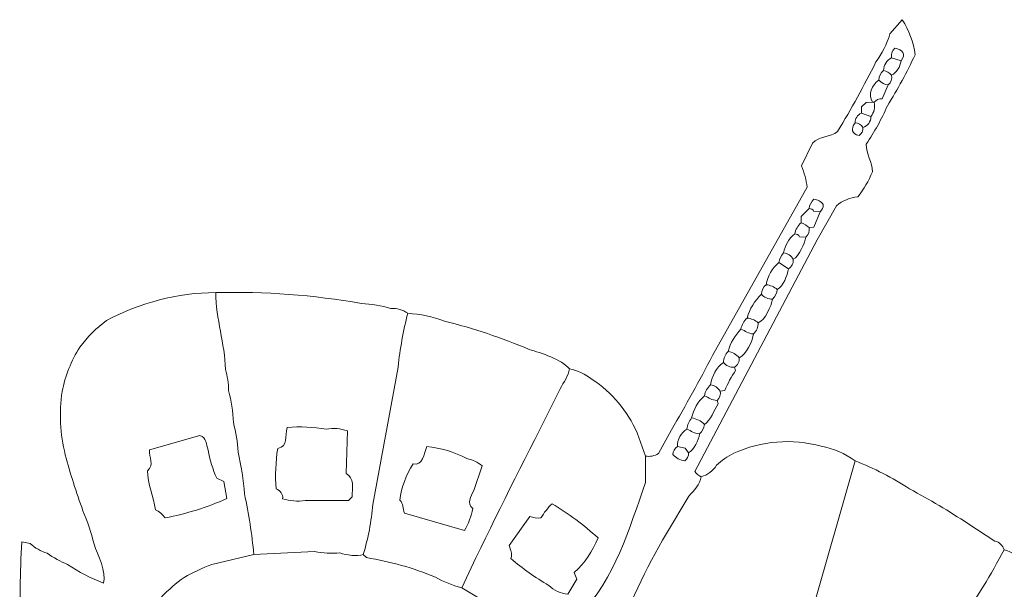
# Model space of a CAD drawing. Header units: inches. Extents: x 36.3 to 71.4, y 17.4 to 61.7.
# Tile 3 of 4: x 36.5 to 58.3, y 49.1 to 61.7. Entities that reach past the tile are written whole.
import ezdxf

# ---------------------------------------------------------------- set-up
doc = ezdxf.new("R2010")
doc.units = ezdxf.units.IN
doc.header["$MEASUREMENT"] = 0
doc.layers.add('30_SHARED_EDGES', color=7, linetype='CONTINUOUS', lineweight=18)

msp = doc.modelspace()

# ---------------------------------------------------------------- linework, layer by layer
at = {"layer": '30_SHARED_EDGES'}
for p, q in [((56.062, 61.704), (55.788, 61.388)), ((55.823, 60.862), (56.034, 60.791)), ((55.753, 60.265), (55.613, 59.956)), ((55.156, 59.633), (55.16, 59.773)), ((55.16, 59.773), (55.262, 59.874)), ((55.262, 59.874), (55.402, 59.878)), ((55.437, 59.878), (55.402, 59.878)), ((55.367, 59.562), (55.156, 59.633)), ((54.072, 58.975), (53.829, 58.468)), ((53.953, 57.999), (51.862, 54.274)), ((54.178, 56.833), (54.603, 57.588)), ((53.822, 57.21), (53.826, 57.35)), ((53.826, 57.35), (53.997, 57.526)), ((54.243, 57.456), (54.103, 57.459)), ((54.103, 57.113), (54.243, 57.456)), ((53.997, 57.104), (54.103, 57.113)), ((53.927, 56.894), (53.787, 56.897)), ((51.469, 51.704), (54.178, 56.833)), ((53.541, 56.192), (53.33, 56.332)), ((44.9, 54.018), (44.343, 50.979)), ((52.347, 54.015), (52.373, 53.944)), ((48.491, 53.536), (48.04, 52.636)), ((52.136, 53.497), (52.031, 53.488)), ((51.988, 53.207), (51.961, 53.277)), ((43.749, 51.662), (43.78, 52.607)), ((50.192, 52.566), (50.381, 52.048)), ((50.951, 52.629), (50.662, 52.104)), ((40.514, 52.505), (39.397, 52.189)), ((51.083, 52.259), (51.256, 52.224)), ((51.256, 52.224), (51.329, 52.118)), ((50.381, 52.048), (50.378, 51.46)), ((55.016, 51.943), (53.436, 46.43)), ((46.578, 51.287), (46.764, 51.831)), ((41.041, 51.486), (40.886, 51.556)), ((41.111, 51.107), (41.041, 51.486)), ((42.844, 51.065), (43.801, 51.065)), ((43.801, 51.065), (43.885, 51.15)), ((51.34, 51.159), (50.841, 50.337)), ((45.044, 50.784), (46.371, 50.398)), ((47.818, 50.712), (47.361, 50.072)), ((57.514, 50.555), (58.113, 50.167)), ((36.757, 50.115), (36.569, 50.152)), ((41.708, 49.871), (43.053, 49.94)), ((41.708, 49.871), (40.776, 49.651)), ((44.202, 49.801), (44.131, 49.871)), ((48.66, 48.994), (48.857, 49.322)), ((48.857, 49.322), (48.801, 49.473)), ((47.031, 48.703), (46.308, 49.134))]:
    msp.add_line(p, q, dxfattribs=at)
for points in [[(56.346, 60.929), (56.309, 61.205), (56.212, 61.47), (56.062, 61.704)], [(55.788, 61.388), (55.721, 61.166), (55.616, 60.957), (55.479, 60.77)], [(55.823, 60.862), (55.812, 60.939), (55.838, 61.017), (55.894, 61.072)], [(55.894, 61.072), (56.069, 61.046), (56.152, 60.943), (56.034, 60.791)], [(55.823, 60.862), (55.717, 60.808), (55.65, 60.7), (55.648, 60.581)], [(55.733, 59.8), (55.959, 60.164), (56.163, 60.541), (56.346, 60.929)], [(55.479, 60.77), (55.217, 60.246), (54.934, 59.733), (54.631, 59.231)], [(55.823, 60.475), (55.94, 60.541), (56.018, 60.658), (56.034, 60.791)], [(55.542, 60.37), (55.544, 60.453), (55.582, 60.53), (55.648, 60.581)], [(55.648, 60.581), (55.718, 60.569), (55.78, 60.531), (55.823, 60.475)], [(55.753, 60.265), (55.813, 60.317), (55.84, 60.398), (55.823, 60.475)], [(55.542, 60.37), (55.373, 60.244), (55.311, 60.064), (55.402, 59.878)], [(55.542, 60.37), (55.593, 60.305), (55.67, 60.266), (55.753, 60.265)], [(55.613, 59.956), (55.545, 59.958), (55.481, 59.93), (55.437, 59.878)], [(55.262, 58.951), (55.446, 59.218), (55.604, 59.502), (55.733, 59.8)], [(55.437, 59.878), (55.468, 59.768), (55.441, 59.65), (55.367, 59.562)], [(55.016, 59.422), (55.014, 59.515), (55.07, 59.599), (55.156, 59.633)], [(55.191, 59.317), (55.297, 59.351), (55.368, 59.451), (55.367, 59.562)], [(55.109, 59.141), (54.938, 59.178), (54.917, 59.283), (55.016, 59.422)], [(55.191, 59.317), (55.155, 59.38), (55.089, 59.42), (55.016, 59.422)], [(55.191, 59.317), (55.196, 59.248), (55.165, 59.182), (55.109, 59.141)], [(54.631, 59.231), (54.465, 59.098), (54.225, 59.128), (54.072, 58.975)], [(55.399, 58.337), (55.397, 58.555), (55.262, 58.728), (55.262, 58.951)], [(53.829, 58.468), (53.895, 58.319), (53.936, 58.161), (53.953, 57.999)], [(55.078, 57.787), (55.211, 57.953), (55.319, 58.139), (55.399, 58.337)], [(54.603, 57.588), (54.738, 57.699), (54.903, 57.768), (55.078, 57.787)], [(54.103, 57.732), (54.047, 57.676), (54.011, 57.604), (53.997, 57.526)], [(54.313, 57.612), (54.264, 57.681), (54.187, 57.725), (54.103, 57.732)], [(54.243, 57.456), (54.292, 57.492), (54.318, 57.551), (54.313, 57.612)], [(54.103, 57.459), (54.087, 57.502), (54.044, 57.529), (53.997, 57.526)], [(53.822, 57.21), (53.75, 57.145), (53.701, 57.059), (53.681, 56.964)], [(53.997, 57.104), (53.949, 57.154), (53.888, 57.19), (53.822, 57.21)], [(53.436, 56.543), (53.461, 56.709), (53.549, 56.86), (53.681, 56.964)], [(53.927, 56.894), (53.903, 56.739), (53.776, 56.478), (53.646, 56.402)], [(53.787, 56.897), (53.771, 56.94), (53.728, 56.968), (53.681, 56.964)], [(53.927, 56.894), (53.987, 56.946), (54.014, 57.027), (53.997, 57.104)], [(53.436, 56.543), (53.381, 56.484), (53.344, 56.411), (53.33, 56.332)], [(53.646, 56.402), (53.605, 56.482), (53.525, 56.535), (53.436, 56.543)], [(53.049, 55.84), (53.08, 56.033), (53.18, 56.208), (53.33, 56.332)], [(53.646, 56.402), (53.655, 56.317), (53.614, 56.235), (53.541, 56.192)], [(53.295, 55.735), (53.426, 55.81), (53.518, 56.037), (53.541, 56.192)], [(52.944, 55.63), (52.945, 55.712), (52.984, 55.79), (53.049, 55.84)], [(53.295, 55.735), (53.224, 55.792), (53.139, 55.828), (53.049, 55.84)], [(40.865, 55.665), (40.005, 55.665), (39.206, 55.445), (38.445, 55.05)], [(40.865, 55.665), (41.946, 55.693), (43.026, 55.613), (44.09, 55.424)], [(40.865, 55.665), (40.865, 55.088), (41.069, 54.535), (41.077, 53.965)], [(52.944, 55.63), (52.793, 55.486), (52.684, 55.304), (52.628, 55.103)], [(53.19, 55.524), (53.095, 55.516), (53.003, 55.556), (52.944, 55.63)], [(53.19, 55.524), (53.248, 55.581), (53.285, 55.655), (53.295, 55.735)], [(44.09, 55.424), (44.311, 55.413), (44.53, 55.376), (44.742, 55.316)], [(52.874, 54.998), (53.022, 55.053), (53.166, 55.367), (53.19, 55.524)], [(44.742, 55.316), (44.875, 55.324), (45.006, 55.286), (45.114, 55.208)], [(45.114, 55.208), (45.015, 54.817), (44.943, 54.419), (44.9, 54.018)], [(45.114, 55.208), (45.391, 55.189), (45.665, 55.131), (45.926, 55.036)], [(38.445, 55.05), (38.223, 54.88), (38.025, 54.681), (37.856, 54.459)], [(45.926, 55.036), (46.567, 54.875), (47.194, 54.666), (47.803, 54.409)], [(52.628, 55.103), (52.556, 55.038), (52.507, 54.952), (52.488, 54.857)], [(52.874, 54.998), (52.803, 55.054), (52.718, 55.091), (52.628, 55.103)], [(52.874, 54.998), (52.873, 54.905), (52.835, 54.816), (52.769, 54.752)], [(52.207, 54.366), (52.259, 54.55), (52.356, 54.718), (52.488, 54.857)], [(52.452, 54.225), (52.606, 54.282), (52.744, 54.589), (52.769, 54.752)], [(52.769, 54.752), (52.646, 54.759), (52.594, 54.816), (52.488, 54.857)], [(37.856, 54.459), (37.666, 54.158), (37.532, 53.825), (37.462, 53.476)], [(47.803, 54.409), (48.066, 54.328), (48.517, 54.192), (48.695, 53.979)], [(51.862, 54.274), (51.574, 53.718), (51.27, 53.169), (50.951, 52.629)], [(52.101, 54.12), (52.105, 54.212), (52.142, 54.3), (52.207, 54.366)], [(52.452, 54.225), (52.39, 54.3), (52.303, 54.35), (52.207, 54.366)], [(52.101, 54.12), (51.947, 53.999), (51.846, 53.823), (51.82, 53.628)], [(52.101, 54.12), (52.161, 54.046), (52.253, 54.006), (52.347, 54.015)], [(52.452, 54.225), (52.461, 54.14), (52.42, 54.058), (52.347, 54.015)], [(41.077, 53.965), (41.123, 53.814), (41.147, 53.658), (41.148, 53.501)], [(48.695, 53.979), (48.671, 53.819), (48.563, 53.683), (48.491, 53.536)], [(48.695, 53.979), (48.878, 53.939), (49.049, 53.86), (49.197, 53.746)], [(52.373, 53.944), (52.276, 53.806), (52.196, 53.655), (52.136, 53.497)], [(49.197, 53.746), (49.634, 53.455), (49.979, 53.046), (50.192, 52.566)], [(51.82, 53.628), (51.749, 53.563), (51.7, 53.477), (51.68, 53.383)], [(51.82, 53.628), (51.907, 53.611), (51.982, 53.561), (52.031, 53.488)], [(37.462, 53.476), (37.393, 53.01), (37.418, 52.535), (37.534, 52.079)], [(41.148, 53.501), (41.208, 53.269), (41.243, 53.032), (41.254, 52.792)], [(51.961, 53.277), (52.021, 53.329), (52.048, 53.41), (52.031, 53.488)], [(51.68, 53.383), (51.538, 53.252), (51.439, 53.08), (51.399, 52.891)], [(51.961, 53.277), (51.839, 53.285), (51.786, 53.341), (51.68, 53.383)], [(51.68, 52.75), (51.816, 52.829), (51.895, 53.068), (51.988, 53.207)], [(41.254, 52.792), (41.313, 52.578), (41.348, 52.358), (41.358, 52.137)], [(51.399, 52.891), (51.343, 52.82), (51.306, 52.735), (51.294, 52.645)], [(51.68, 52.75), (51.604, 52.827), (51.506, 52.876), (51.399, 52.891)], [(51.68, 52.75), (51.67, 52.67), (51.633, 52.596), (51.575, 52.54)], [(42.445, 52.68), (42.389, 52.489), (42.477, 52.267), (42.235, 52.215)], [(43.312, 52.646), (43.026, 52.693), (42.734, 52.705), (42.445, 52.68)], [(43.78, 52.607), (43.629, 52.658), (43.469, 52.671), (43.312, 52.646)], [(48.04, 52.636), (47.444, 51.478), (46.867, 50.31), (46.308, 49.134)], [(51.083, 52.259), (51.079, 52.416), (51.159, 52.564), (51.294, 52.645)], [(51.575, 52.54), (51.452, 52.547), (51.4, 52.603), (51.294, 52.645)], [(51.575, 52.54), (51.552, 52.393), (51.451, 52.19), (51.329, 52.118)], [(40.696, 52.181), (40.653, 52.319), (40.659, 52.451), (40.514, 52.505)], [(52.332, 52.111), (52.939, 52.388), (53.624, 52.443), (54.267, 52.266)], [(39.397, 52.189), (39.386, 52.009), (39.505, 51.86), (39.355, 51.725)], [(40.886, 51.556), (40.797, 51.756), (40.733, 51.966), (40.696, 52.181)], [(41.358, 52.137), (41.43, 51.832), (41.477, 51.522), (41.5, 51.21)], [(42.235, 52.215), (42.189, 51.92), (42.178, 51.62), (42.199, 51.321)], [(45.535, 52.259), (45.489, 52.108), (45.429, 51.819), (45.233, 51.873)], [(46.421, 51.993), (46.145, 52.137), (45.845, 52.228), (45.535, 52.259)], [(50.662, 52.104), (50.579, 52.051), (50.478, 52.031), (50.381, 52.048)], [(51.083, 52.259), (51.026, 52.218), (50.989, 52.154), (50.984, 52.083)], [(51.246, 51.943), (51.302, 51.983), (51.334, 52.049), (51.329, 52.118)], [(51.95, 51.844), (52.063, 51.952), (52.192, 52.042), (52.332, 52.111)], [(54.267, 52.266), (54.538, 52.219), (54.795, 52.108), (55.016, 51.943)], [(37.534, 52.079), (37.645, 51.66), (37.775, 51.246), (37.924, 50.839)], [(46.764, 51.831), (46.665, 51.913), (46.547, 51.969), (46.421, 51.993)], [(50.984, 52.083), (51.049, 52.003), (51.143, 51.953), (51.246, 51.943)], [(55.016, 51.943), (55.44, 51.78), (55.845, 51.571), (56.224, 51.32)], [(39.355, 51.725), (39.356, 51.43), (39.481, 51.149), (39.531, 50.861)], [(43.885, 51.15), (43.885, 51.34), (43.939, 51.558), (43.749, 51.662)], [(45.233, 51.873), (45.077, 51.631), (44.976, 51.357), (44.938, 51.072)], [(51.61, 51.592), (51.554, 51.616), (51.505, 51.655), (51.469, 51.704)], [(51.61, 51.592), (51.752, 51.627), (51.875, 51.718), (51.95, 51.844)], [(50.378, 51.46), (50.013, 50.442), (49.705, 49.339), (48.931, 48.543)], [(51.61, 51.592), (51.584, 51.417), (51.449, 51.294), (51.34, 51.159)], [(42.199, 51.321), (42.297, 51.295), (42.359, 51.2), (42.344, 51.1)], [(46.553, 50.889), (46.419, 51.005), (46.508, 51.152), (46.578, 51.287)], [(56.224, 51.32), (56.665, 51.085), (57.096, 50.829), (57.514, 50.555)], [(39.742, 50.679), (40.213, 50.77), (40.672, 50.914), (41.111, 51.107)], [(41.5, 51.21), (41.595, 50.768), (41.664, 50.321), (41.708, 49.871)], [(42.344, 51.1), (42.506, 51.053), (42.677, 51.041), (42.844, 51.065)], [(44.938, 51.072), (45.027, 50.991), (45, 50.892), (45.044, 50.784)], [(37.924, 50.839), (38.026, 50.6), (38.108, 50.353), (38.17, 50.101)], [(39.531, 50.861), (39.616, 50.82), (39.688, 50.757), (39.742, 50.679)], [(44.343, 50.979), (44.309, 50.603), (44.238, 50.232), (44.131, 49.871)], [(46.371, 50.398), (46.459, 50.55), (46.521, 50.716), (46.553, 50.889)], [(48.309, 50.995), (48.213, 50.901), (48.13, 50.795), (48.062, 50.679)], [(49.327, 50.24), (49.012, 50.523), (48.671, 50.776), (48.309, 50.995)], [(48.062, 50.679), (47.979, 50.672), (47.896, 50.683), (47.818, 50.712)], [(36.569, 50.152), (36.532, 49.477), (36.524, 48.8), (36.546, 48.124)], [(48.801, 49.473), (49.032, 49.685), (49.212, 49.948), (49.327, 50.24)], [(50.841, 50.337), (50.385, 49.552), (49.993, 48.732), (49.668, 47.884)], [(58.113, 50.167), (58.209, 50.143), (58.286, 50.071), (58.316, 49.977)], [(37.129, 49.897), (36.99, 49.941), (36.863, 50.015), (36.757, 50.115)], [(38.17, 50.101), (38.251, 49.866), (38.449, 49.474), (38.382, 49.239)], [(43.053, 49.94), (43.236, 49.898), (43.425, 49.886), (43.612, 49.905)], [(47.361, 50.072), (47.385, 49.953), (47.441, 49.907), (47.396, 49.783)], [(57.347, 48.387), (57.703, 48.896), (58.027, 49.427), (58.316, 49.977)], [(58.316, 49.977), (58.645, 49.879), (59.018, 49.591), (59.273, 49.358)], [(37.585, 49.651), (37.426, 49.717), (37.273, 49.8), (37.129, 49.897)], [(43.612, 49.905), (43.757, 49.86), (43.991, 49.815), (44.131, 49.871)], [(45.725, 49.372), (45.235, 49.572), (44.724, 49.716), (44.202, 49.801)], [(47.396, 49.783), (47.657, 49.559), (47.938, 49.36), (48.235, 49.187)], [(38.382, 49.239), (38.101, 49.343), (37.833, 49.481), (37.585, 49.651)], [(40.776, 49.651), (40.565, 49.572), (40.361, 49.476), (40.166, 49.362)], [(40.166, 49.362), (39.986, 49.236), (39.819, 49.093), (39.666, 48.935)], [(46.308, 49.134), (46.104, 49.186), (45.907, 49.266), (45.725, 49.372)], [(48.235, 49.187), (48.351, 49.076), (48.501, 49.008), (48.66, 48.994)]]:
    msp.add_open_spline(points, degree=3, dxfattribs=at)

doc.saveas('drawing.dxf')
